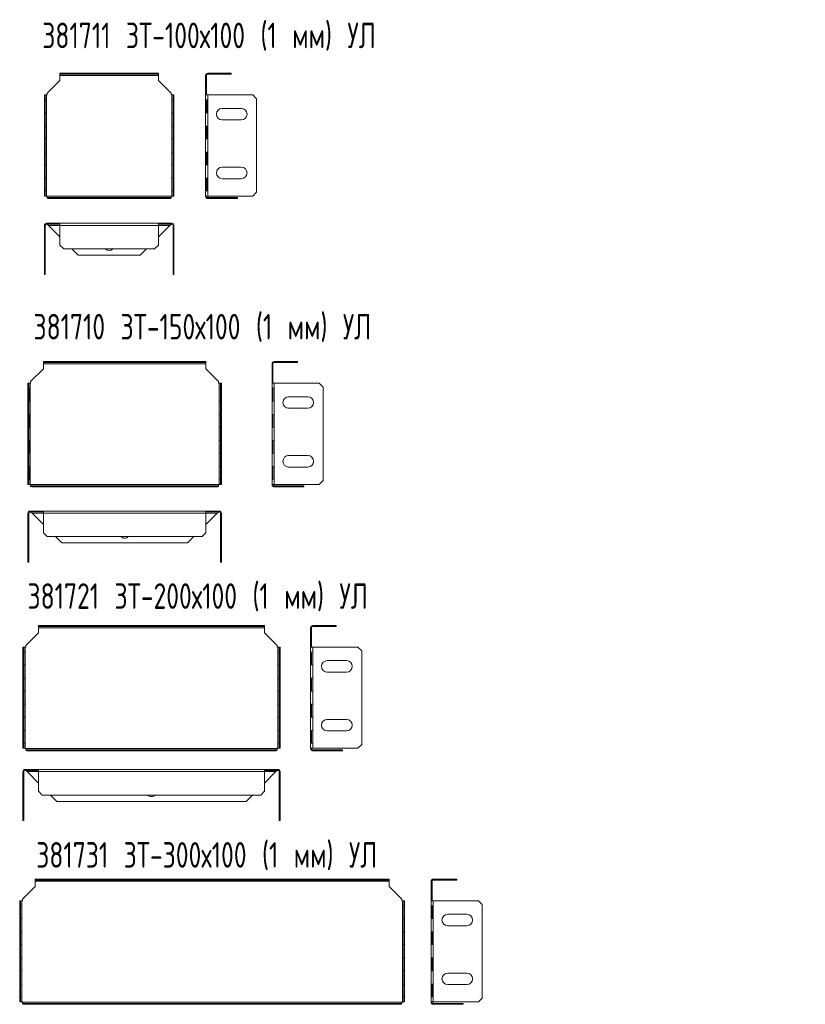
# Model space of a CAD drawing. Header units: millimetres. Extents: x 553 to 1242, y -1160 to 334.
# Tile 2 of 2: x 572 to 1187, y -437 to 334. Entities that reach past the tile are written whole.
import ezdxf

# ---------------------------------------------------------------- set-up
doc = ezdxf.new("R2010")
doc.units = ezdxf.units.MM
doc.styles.add('SLDTEXTSTYLE0', font='TXT', dxfattribs={"width": 0.7, "bigfont": 'bigfont'})

msp = doc.modelspace()

# ---------------------------------------------------------------- linework, layer by layer
at = {"color": 7, "linetype": 'Continuous', "lineweight": 15}
for p, q in [((603.98, 286.53), (593.98, 276.53)), ((603.98, 291.47), (603.98, 292.17)), ((603.98, 292.17), (606.98, 292.17)), ((606.98, 291.47), (603.98, 291.47)), ((603.98, 291.47), (603.98, 290.47)), ((681.1, 290.47), (603.98, 290.47)), ((603.98, 290.47), (603.98, 286.53)), ((606.98, 292.17), (606.98, 291.47)), ((678.1, 292.17), (606.98, 292.17)), ((678.1, 291.47), (606.98, 291.47)), ((678.1, 291.47), (678.1, 292.17)), ((678.1, 292.17), (681.1, 292.17)), ((681.1, 291.47), (678.1, 291.47)), ((681.1, 292.17), (681.1, 291.47)), ((681.1, 290.47), (681.1, 291.47)), ((681.1, 286.53), (681.1, 290.47)), ((691.1, 276.53), (681.1, 286.53)), ((717.9, 290.47), (718.6, 290.47)), ((717.9, 290.47), (717.9, 286.53)), ((718.6, 286.53), (717.9, 286.53)), ((717.9, 286.53), (717.9, 276.53)), ((718.6, 290.47), (718.6, 286.53)), ((718.6, 286.53), (718.6, 276.53)), ((719.6, 292.17), (719.6, 291.47)), ((734.9, 292.17), (719.6, 292.17)), ((734.9, 291.47), (719.6, 291.47)), ((734.9, 291.47), (734.9, 292.17)), ((734.9, 292.17), (737.9, 292.17)), ((737.9, 291.47), (734.9, 291.47)), ((737.9, 292.17), (737.9, 291.47)), ((591.84, 275.28), (592.54, 275.28)), ((591.84, 272.28), (591.84, 275.28)), ((592.54, 272.28), (591.84, 272.28)), ((591.84, 272.28), (591.84, 199.06)), ((592.54, 275.28), (592.54, 272.28)), ((593.54, 275.28), (592.54, 275.28)), ((592.54, 272.28), (592.54, 199.06)), ((592.54, 271.28), (593.49, 271.28)), ((592.54, 261.28), (592.54, 271.28)), ((593.46, 271.28), (593.46, 261.28)), ((593.49, 271.28), (593.49, 261.28)), ((593.54, 196.06), (593.54, 275.28)), ((593.98, 275.28), (593.54, 275.28)), ((593.98, 276.53), (593.98, 275.28)), ((691.1, 275.28), (691.1, 276.53)), ((691.54, 275.28), (691.1, 275.28)), ((691.54, 196.06), (691.54, 275.28)), ((692.54, 275.28), (691.54, 275.28)), ((691.58, 271.28), (692.54, 271.28)), ((691.58, 261.28), (691.58, 271.28)), ((691.61, 261.28), (691.61, 271.28)), ((692.54, 275.28), (693.24, 275.28)), ((692.54, 272.28), (692.54, 275.28)), ((693.24, 272.28), (692.54, 272.28)), ((692.54, 199.06), (692.54, 272.28)), ((692.54, 271.28), (692.54, 261.28)), ((693.24, 275.28), (693.24, 272.28)), ((693.24, 199.06), (693.24, 272.28)), ((718.6, 276.53), (717.9, 276.53)), ((717.9, 276.53), (717.9, 275.28)), ((717.9, 275.28), (719.6, 275.28)), ((717.9, 196.06), (717.9, 275.28)), ((719.53, 271.28), (717.9, 271.28)), ((717.9, 271.28), (717.9, 261.28)), ((718.6, 276.53), (718.6, 275.28)), ((718.6, 271.28), (718.6, 261.28)), ((719.53, 261.28), (719.53, 271.28)), ((719.6, 196.06), (719.6, 275.28)), ((719.6, 275.28), (754.9, 275.28)), ((757.9, 272.28), (754.9, 275.28)), ((757.9, 272.28), (757.9, 199.06)), ((730.9, 264.67), (745.9, 264.67)), ((593.49, 261.28), (592.54, 261.28)), ((692.54, 261.28), (691.58, 261.28)), ((717.9, 261.28), (719.53, 261.28)), ((745.9, 255.67), (730.9, 255.67)), ((592.54, 250.87), (593.49, 250.87)), ((592.54, 240.87), (592.54, 250.87)), ((593.46, 250.87), (593.46, 240.87)), ((593.49, 250.87), (593.49, 240.87)), ((691.58, 250.87), (692.54, 250.87)), ((691.58, 240.87), (691.58, 250.87)), ((691.61, 240.87), (691.61, 250.87)), ((692.54, 250.87), (692.54, 240.87)), ((719.53, 250.87), (717.9, 250.87)), ((717.9, 250.87), (717.9, 240.87)), ((718.6, 250.87), (718.6, 240.87)), ((719.53, 240.87), (719.53, 250.87)), ((593.49, 240.87), (592.54, 240.87)), ((692.54, 240.87), (691.58, 240.87)), ((717.9, 240.87), (719.53, 240.87)), ((592.54, 230.47), (593.49, 230.47)), ((592.54, 220.47), (592.54, 230.47)), ((593.46, 230.47), (593.46, 220.47)), ((593.49, 230.47), (593.49, 220.47)), ((691.58, 220.47), (691.58, 230.47)), ((691.58, 230.47), (692.54, 230.47)), ((691.61, 220.47), (691.61, 230.47)), ((692.54, 230.47), (692.54, 220.47)), ((719.53, 230.47), (717.9, 230.47)), ((717.9, 230.47), (717.9, 220.47)), ((718.6, 230.47), (718.6, 220.47)), ((719.53, 220.47), (719.53, 230.47)), ((593.49, 220.47), (592.54, 220.47)), ((692.54, 220.47), (691.58, 220.47)), ((717.9, 220.47), (719.53, 220.47)), ((730.9, 218.67), (745.9, 218.67)), ((592.54, 210.06), (593.49, 210.06)), ((592.54, 200.06), (592.54, 210.06)), ((593.46, 210.06), (593.46, 200.06)), ((593.49, 210.06), (593.49, 200.06)), ((691.58, 200.06), (691.58, 210.06)), ((691.58, 210.06), (692.54, 210.06)), ((691.61, 200.06), (691.61, 210.06)), ((692.54, 210.06), (692.54, 200.06)), ((719.53, 210.06), (717.9, 210.06)), ((717.9, 210.06), (717.9, 200.06)), ((718.6, 210.06), (718.6, 200.06)), ((719.53, 200.06), (719.53, 210.06)), ((745.9, 209.67), (730.9, 209.67)), ((591.84, 196.06), (591.84, 199.06)), ((591.84, 199.06), (592.54, 199.06)), ((592.54, 196.06), (591.84, 196.06)), ((593.49, 200.06), (592.54, 200.06)), ((592.54, 199.06), (592.54, 196.06)), ((592.54, 196.06), (593.54, 196.06)), ((593.54, 196.06), (593.98, 196.06)), ((593.98, 196.06), (593.98, 195.87)), ((691.1, 195.87), (593.98, 195.87)), ((593.98, 195.87), (593.98, 195.16)), ((593.98, 194.67), (593.98, 195.16)), ((595.04, 194.87), (618.34, 194.87)), ((595.04, 194.17), (595.04, 194.87)), ((595.04, 194.17), (618.34, 194.17)), ((618.34, 194.87), (618.34, 194.17)), ((618.34, 194.87), (666.74, 194.87)), ((618.34, 194.17), (666.74, 194.17)), ((666.74, 194.87), (666.74, 194.17)), ((666.74, 194.87), (690.04, 194.87)), ((666.74, 194.17), (690.04, 194.17)), ((690.04, 194.87), (690.04, 194.17)), ((691.1, 196.06), (691.54, 196.06)), ((691.1, 195.87), (691.1, 196.06)), ((691.1, 195.16), (691.1, 195.87)), ((691.1, 194.67), (691.1, 195.16)), ((691.54, 196.06), (692.54, 196.06)), ((692.54, 200.06), (691.58, 200.06)), ((692.54, 199.06), (693.24, 199.06)), ((692.54, 196.06), (692.54, 199.06)), ((693.24, 196.06), (692.54, 196.06)), ((693.24, 199.06), (693.24, 196.06)), ((717.9, 200.06), (719.53, 200.06)), ((719.6, 196.06), (717.9, 196.06)), ((717.9, 196.06), (717.9, 195.87)), ((717.9, 195.87), (718.6, 195.87)), ((718.4, 194.67), (718.9, 195.16)), ((718.6, 196.06), (718.6, 195.87)), ((754.9, 196.06), (719.6, 196.06)), ((719.6, 194.17), (719.6, 194.87)), ((719.6, 194.87), (742.9, 194.87)), ((719.6, 194.17), (742.9, 194.17)), ((742.9, 194.87), (742.9, 194.17)), ((754.9, 196.06), (757.9, 199.06)), ((591.84, 173.05), (592.54, 173.05)), ((591.84, 173.05), (591.84, 137.75)), ((592.54, 173.05), (592.54, 137.75)), ((593.54, 174.75), (593.54, 174.05)), ((593.98, 174.75), (593.54, 174.75)), ((593.98, 174.05), (593.54, 174.05)), ((593.98, 174.05), (593.98, 174.75)), ((603.98, 174.75), (593.98, 174.75)), ((603.98, 174.05), (593.98, 174.05)), ((593.98, 174.05), (593.98, 173.76)), ((603.98, 173.05), (595.04, 173.05)), ((595.04, 173.05), (603.98, 164.11)), ((681.1, 174.75), (603.98, 174.75)), ((603.98, 173.05), (603.98, 174.75)), ((681.1, 173.05), (603.98, 173.05)), ((603.98, 157.75), (603.98, 173.05)), ((681.1, 174.75), (681.1, 173.05)), ((691.1, 174.75), (681.1, 174.75)), ((691.1, 174.05), (681.1, 174.05)), ((681.1, 173.05), (681.1, 157.75)), ((690.04, 173.05), (681.1, 173.05)), ((681.1, 164.11), (690.04, 173.05)), ((691.1, 174.05), (691.1, 174.75)), ((691.54, 174.75), (691.1, 174.75)), ((691.54, 174.05), (691.1, 174.05)), ((691.1, 173.76), (691.1, 174.05)), ((691.54, 174.75), (691.54, 174.05)), ((693.24, 173.05), (692.54, 173.05)), ((692.54, 137.75), (692.54, 173.05)), ((693.24, 137.75), (693.24, 173.05)), ((603.98, 157.75), (606.98, 154.75)), ((678.1, 154.75), (606.98, 154.75)), ((613.34, 154.75), (618.34, 149.75)), ((666.74, 149.75), (671.74, 154.75)), ((678.1, 154.75), (681.1, 157.75)), ((618.34, 149.75), (666.74, 149.75)), ((591.84, 137.75), (592.54, 137.75)), ((591.84, 134.75), (591.84, 137.75)), ((592.54, 134.75), (591.84, 134.75)), ((592.54, 137.75), (592.54, 134.75)), ((692.54, 137.75), (693.24, 137.75)), ((692.54, 134.75), (692.54, 137.75)), ((693.24, 134.75), (692.54, 134.75)), ((693.24, 137.75), (693.24, 134.75)), ((591.06, 65.73), (591.06, 66.43)), ((591.06, 66.43), (594.06, 66.43)), ((594.06, 65.73), (591.06, 65.73)), ((591.06, 65.73), (591.06, 64.73)), ((718.18, 64.73), (591.06, 64.73)), ((591.06, 64.73), (591.06, 60.79)), ((594.06, 66.43), (594.06, 65.73)), ((715.18, 66.43), (594.06, 66.43)), ((715.18, 65.73), (594.06, 65.73)), ((715.18, 65.73), (715.18, 66.43)), ((715.18, 66.43), (718.18, 66.43)), ((718.18, 65.73), (715.18, 65.73)), ((718.18, 66.43), (718.18, 65.73)), ((718.18, 64.73), (718.18, 65.73)), ((718.18, 60.79), (718.18, 64.73)), ((769.96, 64.73), (770.66, 64.73)), ((769.96, 64.73), (769.96, 60.79)), ((770.66, 64.73), (770.66, 60.79)), ((771.66, 66.43), (771.66, 65.73)), ((786.96, 66.43), (771.66, 66.43)), ((786.96, 65.73), (771.66, 65.73)), ((786.96, 65.73), (786.96, 66.43)), ((786.96, 66.43), (789.96, 66.43)), ((789.96, 65.73), (786.96, 65.73)), ((789.96, 66.43), (789.96, 65.73)), ((591.06, 60.79), (581.06, 50.79)), ((728.18, 50.79), (718.18, 60.79)), ((770.66, 60.79), (769.96, 60.79)), ((769.96, 60.79), (769.96, 50.79)), ((770.66, 60.79), (770.66, 50.79)), ((578.92, 49.54), (579.62, 49.54)), ((578.92, 46.54), (578.92, 49.54)), ((579.62, 46.54), (578.92, 46.54)), ((578.92, 46.54), (578.92, -26.68)), ((579.62, 49.54), (579.62, 46.54)), ((580.62, 49.54), (579.62, 49.54)), ((579.62, 46.54), (579.62, -26.68)), ((580.62, -29.68), (580.62, 49.54)), ((581.06, 49.54), (580.62, 49.54)), ((581.06, 50.79), (581.06, 49.54)), ((728.18, 49.54), (728.18, 50.79)), ((728.62, 49.54), (728.18, 49.54)), ((728.62, -29.68), (728.62, 49.54)), ((729.62, 49.54), (728.62, 49.54)), ((729.62, 49.54), (730.32, 49.54)), ((729.62, 46.54), (729.62, 49.54)), ((730.32, 46.54), (729.62, 46.54)), ((729.62, -26.68), (729.62, 46.54)), ((730.32, 49.54), (730.32, 46.54)), ((730.32, -26.68), (730.32, 46.54)), ((770.66, 50.79), (769.96, 50.79)), ((769.96, 50.79), (769.96, 49.54)), ((769.96, 49.54), (771.66, 49.54)), ((769.96, -29.68), (769.96, 49.54)), ((770.66, 50.79), (770.66, 49.54)), ((771.66, -29.68), (771.66, 49.54)), ((771.66, 49.54), (806.96, 49.54)), ((809.96, 46.54), (806.96, 49.54)), ((809.96, 46.54), (809.96, -26.68)), ((579.62, 45.54), (580.58, 45.54)), ((579.62, 35.54), (579.62, 45.54)), ((580.54, 45.54), (580.54, 35.54)), ((580.58, 45.54), (580.58, 35.54)), ((728.66, 45.54), (729.62, 45.54)), ((728.66, 35.54), (728.66, 45.54)), ((728.7, 35.54), (728.7, 45.54)), ((729.62, 45.54), (729.62, 35.54)), ((771.58, 45.54), (769.96, 45.54)), ((769.96, 45.54), (769.96, 35.54)), ((770.66, 45.54), (770.66, 35.54)), ((771.58, 35.54), (771.58, 45.54)), ((782.96, 38.93), (797.96, 38.93)), ((580.58, 35.54), (579.62, 35.54)), ((729.62, 35.54), (728.66, 35.54)), ((769.96, 35.54), (771.58, 35.54)), ((579.62, 25.13), (580.58, 25.13)), ((579.62, 15.13), (579.62, 25.13)), ((580.54, 25.13), (580.54, 15.13)), ((580.58, 25.13), (580.58, 15.13)), ((728.66, 25.13), (729.62, 25.13)), ((728.66, 15.13), (728.66, 25.13)), ((728.7, 15.13), (728.7, 25.13)), ((729.62, 25.13), (729.62, 15.13)), ((771.58, 25.13), (769.96, 25.13)), ((769.96, 25.13), (769.96, 15.13)), ((770.66, 25.13), (770.66, 15.13)), ((771.58, 15.13), (771.58, 25.13)), ((797.96, 29.93), (782.96, 29.93)), ((580.58, 15.13), (579.62, 15.13)), ((729.62, 15.13), (728.66, 15.13)), ((769.96, 15.13), (771.58, 15.13)), ((579.62, 4.72), (580.58, 4.72)), ((579.62, -5.28), (579.62, 4.72)), ((580.54, 4.72), (580.54, -5.28)), ((580.58, 4.72), (580.58, -5.28)), ((728.66, -5.28), (728.66, 4.72)), ((728.66, 4.72), (729.62, 4.72)), ((728.7, -5.28), (728.7, 4.72)), ((729.62, 4.72), (729.62, -5.28)), ((771.58, 4.72), (769.96, 4.72)), ((769.96, 4.72), (769.96, -5.28)), ((770.66, 4.72), (770.66, -5.28)), ((771.58, -5.28), (771.58, 4.72)), ((580.58, -5.28), (579.62, -5.28)), ((729.62, -5.28), (728.66, -5.28)), ((769.96, -5.28), (771.58, -5.28)), ((782.96, -7.07), (797.96, -7.07)), ((579.62, -15.68), (580.58, -15.68)), ((579.62, -25.68), (579.62, -15.68)), ((580.54, -15.68), (580.54, -25.68)), ((580.58, -15.68), (580.58, -25.68)), ((728.66, -25.68), (728.66, -15.68)), ((728.66, -15.68), (729.62, -15.68)), ((728.7, -25.68), (728.7, -15.68)), ((729.62, -15.68), (729.62, -25.68)), ((771.58, -15.68), (769.96, -15.68)), ((769.96, -15.68), (769.96, -25.68)), ((770.66, -15.68), (770.66, -25.68)), ((771.58, -25.68), (771.58, -15.68)), ((797.96, -16.07), (782.96, -16.07)), ((578.92, -29.68), (578.92, -26.68)), ((578.92, -26.68), (579.62, -26.68)), ((579.62, -29.68), (578.92, -29.68)), ((580.58, -25.68), (579.62, -25.68)), ((579.62, -26.68), (579.62, -29.68)), ((579.62, -29.68), (580.62, -29.68)), ((580.62, -29.68), (581.06, -29.68)), ((581.06, -29.68), (581.06, -29.87)), ((728.18, -29.87), (581.06, -29.87)), ((581.06, -29.87), (581.06, -30.58)), ((581.06, -31.07), (581.06, -30.58)), ((728.18, -29.68), (728.62, -29.68)), ((728.18, -29.87), (728.18, -29.68)), ((728.18, -30.58), (728.18, -29.87)), ((728.18, -31.07), (728.18, -30.58)), ((728.62, -29.68), (729.62, -29.68)), ((729.62, -25.68), (728.66, -25.68)), ((729.62, -26.68), (730.32, -26.68)), ((729.62, -29.68), (729.62, -26.68)), ((730.32, -29.68), (729.62, -29.68)), ((730.32, -26.68), (730.32, -29.68)), ((769.96, -25.68), (771.58, -25.68)), ((771.66, -29.68), (769.96, -29.68)), ((769.96, -29.68), (769.96, -29.87)), ((769.96, -29.87), (770.66, -29.87)), ((770.46, -31.07), (770.95, -30.58)), ((770.66, -29.68), (770.66, -29.87)), ((806.96, -29.68), (771.66, -29.68)), ((806.96, -29.68), (809.96, -26.68)), ((582.12, -30.87), (605.42, -30.87)), ((582.12, -31.57), (582.12, -30.87)), ((582.12, -31.57), (605.42, -31.57)), ((605.42, -30.87), (605.42, -31.57)), ((605.42, -30.87), (703.82, -30.87)), ((605.42, -31.57), (703.82, -31.57)), ((703.82, -30.87), (703.82, -31.57)), ((703.82, -30.87), (727.12, -30.87)), ((703.82, -31.57), (727.12, -31.57)), ((727.12, -30.87), (727.12, -31.57)), ((771.66, -31.57), (771.66, -30.87)), ((771.66, -30.87), (794.96, -30.87)), ((771.66, -31.57), (794.96, -31.57)), ((794.96, -30.87), (794.96, -31.57)), ((578.92, -52.24), (579.62, -52.24)), ((578.92, -52.24), (578.92, -87.54)), ((579.62, -52.24), (579.62, -87.54)), ((580.62, -50.54), (580.62, -51.24)), ((581.06, -50.54), (580.62, -50.54)), ((581.06, -51.24), (580.62, -51.24)), ((581.06, -51.24), (581.06, -50.54)), ((591.06, -50.54), (581.06, -50.54)), ((591.06, -51.24), (581.06, -51.24)), ((581.06, -51.24), (581.06, -51.54)), ((591.06, -52.24), (582.12, -52.24)), ((582.12, -52.24), (591.06, -61.18)), ((718.18, -50.54), (591.06, -50.54)), ((591.06, -52.24), (591.06, -50.54)), ((718.18, -52.24), (591.06, -52.24)), ((591.06, -67.54), (591.06, -52.24)), ((718.18, -50.54), (718.18, -52.24)), ((728.18, -50.54), (718.18, -50.54)), ((728.18, -51.24), (718.18, -51.24)), ((718.18, -52.24), (718.18, -67.54)), ((727.12, -52.24), (718.18, -52.24)), ((718.18, -61.18), (727.12, -52.24)), ((728.18, -51.24), (728.18, -50.54)), ((728.62, -50.54), (728.18, -50.54)), ((728.62, -51.24), (728.18, -51.24)), ((728.18, -51.54), (728.18, -51.24)), ((728.62, -50.54), (728.62, -51.24)), ((730.32, -52.24), (729.62, -52.24)), ((729.62, -87.54), (729.62, -52.24)), ((730.32, -87.54), (730.32, -52.24)), ((591.06, -67.54), (594.06, -70.54)), ((715.18, -70.54), (718.18, -67.54)), ((715.18, -70.54), (594.06, -70.54)), ((600.42, -70.54), (605.42, -75.54)), ((605.42, -75.54), (703.82, -75.54)), ((703.82, -75.54), (708.82, -70.54)), ((578.92, -87.54), (579.62, -87.54)), ((578.92, -90.54), (578.92, -87.54)), ((579.62, -90.54), (578.92, -90.54)), ((579.62, -87.54), (579.62, -90.54)), ((729.62, -87.54), (730.32, -87.54)), ((729.62, -90.54), (729.62, -87.54)), ((730.32, -90.54), (729.62, -90.54)), ((730.32, -87.54), (730.32, -90.54)), ((587.19, -145.78), (577.19, -155.78)), ((587.19, -140.84), (587.19, -140.14)), ((587.19, -140.14), (590.19, -140.14)), ((590.19, -140.84), (587.19, -140.84)), ((587.19, -140.84), (587.19, -141.84)), ((764.1, -141.84), (587.19, -141.84)), ((587.19, -141.84), (587.19, -145.78)), ((590.19, -140.14), (590.19, -140.84)), ((761.1, -140.14), (590.19, -140.14)), ((761.1, -140.84), (590.19, -140.84)), ((761.1, -140.84), (761.1, -140.14)), ((761.1, -140.14), (764.1, -140.14)), ((764.1, -140.84), (761.1, -140.84)), ((764.1, -140.14), (764.1, -140.84)), ((764.1, -141.84), (764.1, -140.84)), ((764.1, -145.78), (764.1, -141.84)), ((774.1, -155.78), (764.1, -145.78)), ((800.19, -141.84), (800.89, -141.84)), ((800.19, -141.84), (800.19, -145.78)), ((800.89, -145.78), (800.19, -145.78)), ((800.19, -145.78), (800.19, -155.78)), ((800.89, -141.84), (800.89, -145.78)), ((800.89, -145.78), (800.89, -155.78)), ((801.89, -140.14), (801.89, -140.84)), ((817.19, -140.14), (801.89, -140.14)), ((817.19, -140.84), (801.89, -140.84)), ((817.19, -140.84), (817.19, -140.14)), ((817.19, -140.14), (820.19, -140.14)), ((820.19, -140.84), (817.19, -140.84)), ((820.19, -140.14), (820.19, -140.84)), ((575.05, -157.03), (575.75, -157.03)), ((575.05, -160.03), (575.05, -157.03)), ((575.75, -160.03), (575.05, -160.03)), ((575.05, -160.03), (575.05, -233.25)), ((575.75, -157.03), (575.75, -160.03)), ((576.75, -157.03), (575.75, -157.03)), ((575.75, -160.03), (575.75, -233.25)), ((575.75, -161.03), (576.71, -161.03)), ((575.75, -171.03), (575.75, -161.03)), ((576.67, -161.03), (576.67, -171.03)), ((576.71, -161.03), (576.71, -171.03)), ((576.75, -236.25), (576.75, -157.03)), ((577.19, -157.03), (576.75, -157.03)), ((577.19, -155.78), (577.19, -157.03)), ((774.1, -157.03), (774.1, -155.78)), ((774.54, -157.03), (774.1, -157.03)), ((774.54, -236.25), (774.54, -157.03)), ((775.54, -157.03), (774.54, -157.03)), ((774.58, -161.03), (775.54, -161.03)), ((774.58, -171.03), (774.58, -161.03)), ((774.62, -171.03), (774.62, -161.03)), ((775.54, -157.03), (776.24, -157.03)), ((775.54, -160.03), (775.54, -157.03)), ((776.24, -160.03), (775.54, -160.03)), ((775.54, -233.25), (775.54, -160.03)), ((775.54, -161.03), (775.54, -171.03)), ((776.24, -157.03), (776.24, -160.03)), ((776.24, -233.25), (776.24, -160.03)), ((800.89, -155.78), (800.19, -155.78)), ((800.19, -155.78), (800.19, -157.03)), ((800.19, -157.03), (801.89, -157.03)), ((800.19, -236.25), (800.19, -157.03)), ((801.81, -161.03), (800.19, -161.03)), ((800.19, -161.03), (800.19, -171.03)), ((800.89, -155.78), (800.89, -157.03)), ((800.89, -161.03), (800.89, -171.03)), ((801.81, -171.03), (801.81, -161.03)), ((801.89, -236.25), (801.89, -157.03)), ((801.89, -157.03), (837.19, -157.03)), ((840.19, -160.03), (837.19, -157.03)), ((840.19, -160.03), (840.19, -233.25)), ((813.19, -167.64), (828.19, -167.64)), ((576.71, -171.03), (575.75, -171.03)), ((775.54, -171.03), (774.58, -171.03)), ((800.19, -171.03), (801.81, -171.03)), ((828.19, -176.64), (813.19, -176.64)), ((575.75, -181.43), (576.71, -181.43)), ((575.75, -191.43), (575.75, -181.43)), ((576.67, -181.43), (576.67, -191.43)), ((576.71, -181.43), (576.71, -191.43)), ((774.58, -181.43), (775.54, -181.43)), ((774.58, -191.43), (774.58, -181.43)), ((774.62, -191.43), (774.62, -181.43)), ((775.54, -181.43), (775.54, -191.43)), ((801.81, -181.43), (800.19, -181.43)), ((800.19, -181.43), (800.19, -191.43)), ((800.89, -181.43), (800.89, -191.43)), ((801.81, -191.43), (801.81, -181.43)), ((576.71, -191.43), (575.75, -191.43)), ((775.54, -191.43), (774.58, -191.43)), ((800.19, -191.43), (801.81, -191.43)), ((575.75, -201.84), (576.71, -201.84)), ((575.75, -211.84), (575.75, -201.84)), ((576.67, -201.84), (576.67, -211.84)), ((576.71, -201.84), (576.71, -211.84)), ((774.58, -211.84), (774.58, -201.84)), ((774.58, -201.84), (775.54, -201.84)), ((774.62, -211.84), (774.62, -201.84)), ((775.54, -201.84), (775.54, -211.84)), ((801.81, -201.84), (800.19, -201.84)), ((800.19, -201.84), (800.19, -211.84)), ((800.89, -201.84), (800.89, -211.84)), ((801.81, -211.84), (801.81, -201.84)), ((576.71, -211.84), (575.75, -211.84)), ((775.54, -211.84), (774.58, -211.84)), ((800.19, -211.84), (801.81, -211.84)), ((813.19, -213.64), (828.19, -213.64)), ((575.75, -222.25), (576.71, -222.25)), ((575.75, -232.25), (575.75, -222.25)), ((576.67, -222.25), (576.67, -232.25)), ((576.71, -222.25), (576.71, -232.25)), ((774.58, -232.25), (774.58, -222.25)), ((774.58, -222.25), (775.54, -222.25)), ((774.62, -232.25), (774.62, -222.25)), ((775.54, -222.25), (775.54, -232.25)), ((801.81, -222.25), (800.19, -222.25)), ((800.19, -222.25), (800.19, -232.25)), ((800.89, -222.25), (800.89, -232.25)), ((801.81, -232.25), (801.81, -222.25)), ((828.19, -222.64), (813.19, -222.64)), ((575.05, -236.25), (575.05, -233.25)), ((575.05, -233.25), (575.75, -233.25)), ((575.75, -236.25), (575.05, -236.25)), ((576.71, -232.25), (575.75, -232.25)), ((575.75, -233.25), (575.75, -236.25)), ((575.75, -236.25), (576.75, -236.25)), ((576.75, -236.25), (577.19, -236.25)), ((577.19, -236.25), (577.19, -236.44)), ((774.1, -236.44), (577.19, -236.44)), ((577.19, -236.44), (577.19, -237.14)), ((577.19, -237.64), (577.19, -237.14)), ((578.25, -237.44), (601.55, -237.44)), ((578.25, -238.14), (578.25, -237.44)), ((578.25, -238.14), (601.55, -238.14)), ((601.55, -237.44), (601.55, -238.14)), ((601.55, -237.44), (749.74, -237.44)), ((601.55, -238.14), (749.74, -238.14)), ((749.74, -237.44), (749.74, -238.14)), ((749.74, -237.44), (773.04, -237.44)), ((749.74, -238.14), (773.04, -238.14)), ((773.04, -237.44), (773.04, -238.14)), ((774.1, -236.25), (774.54, -236.25)), ((774.1, -236.44), (774.1, -236.25)), ((774.1, -237.14), (774.1, -236.44)), ((774.1, -237.64), (774.1, -237.14)), ((774.54, -236.25), (775.54, -236.25)), ((775.54, -232.25), (774.58, -232.25)), ((775.54, -233.25), (776.24, -233.25)), ((775.54, -236.25), (775.54, -233.25)), ((776.24, -236.25), (775.54, -236.25)), ((776.24, -233.25), (776.24, -236.25)), ((800.19, -232.25), (801.81, -232.25)), ((801.89, -236.25), (800.19, -236.25)), ((800.19, -236.25), (800.19, -236.44)), ((800.19, -236.44), (800.89, -236.44)), ((800.69, -237.64), (801.18, -237.14)), ((800.89, -236.25), (800.89, -236.44)), ((837.19, -236.25), (801.89, -236.25)), ((801.89, -238.14), (801.89, -237.44)), ((801.89, -237.44), (825.19, -237.44)), ((801.89, -238.14), (825.19, -238.14)), ((825.19, -237.44), (825.19, -238.14)), ((837.19, -236.25), (840.19, -233.25)), ((576.75, -252.85), (576.75, -253.55)), ((577.19, -252.85), (576.75, -252.85)), ((577.19, -253.55), (576.75, -253.55)), ((577.19, -253.55), (577.19, -252.85)), ((587.19, -252.85), (577.19, -252.85)), ((587.19, -253.55), (577.19, -253.55)), ((577.19, -253.55), (577.19, -253.85)), ((764.1, -252.85), (587.19, -252.85)), ((587.19, -254.55), (587.19, -252.85)), ((764.1, -252.85), (764.1, -254.55)), ((774.1, -252.85), (764.1, -252.85)), ((774.1, -253.55), (764.1, -253.55)), ((774.1, -253.55), (774.1, -252.85)), ((774.54, -252.85), (774.1, -252.85)), ((774.54, -253.55), (774.1, -253.55)), ((774.1, -253.85), (774.1, -253.55)), ((774.54, -252.85), (774.54, -253.55)), ((575.05, -254.55), (575.75, -254.55)), ((575.05, -254.55), (575.05, -289.85)), ((575.75, -254.55), (575.75, -289.85)), ((587.19, -254.55), (578.25, -254.55)), ((578.25, -254.55), (587.19, -263.49)), ((764.1, -254.55), (587.19, -254.55)), ((587.19, -269.85), (587.19, -254.55)), ((764.1, -254.55), (764.1, -269.85)), ((773.04, -254.55), (764.1, -254.55)), ((764.1, -263.49), (773.04, -254.55)), ((776.24, -254.55), (775.54, -254.55)), ((775.54, -289.85), (775.54, -254.55)), ((776.24, -289.85), (776.24, -254.55)), ((587.19, -269.85), (590.19, -272.85)), ((761.1, -272.85), (590.19, -272.85)), ((596.55, -272.85), (601.55, -277.85)), ((749.74, -277.85), (754.74, -272.85)), ((761.1, -272.85), (764.1, -269.85)), ((601.55, -277.85), (749.74, -277.85)), ((575.05, -289.85), (575.75, -289.85)), ((575.05, -292.85), (575.05, -289.85)), ((575.75, -292.85), (575.05, -292.85)), ((575.75, -289.85), (575.75, -292.85)), ((775.54, -289.85), (776.24, -289.85)), ((775.54, -292.85), (775.54, -289.85)), ((776.24, -292.85), (775.54, -292.85)), ((776.24, -289.85), (776.24, -292.85)), ((584.63, -339.4), (584.63, -338.7)), ((584.63, -338.7), (587.63, -338.7)), ((587.63, -338.7), (587.63, -339.4)), ((858.54, -338.7), (587.63, -338.7)), ((858.54, -339.4), (858.54, -338.7)), ((858.54, -338.7), (861.54, -338.7)), ((861.54, -338.7), (861.54, -339.4)), ((896.17, -338.7), (896.17, -339.4)), ((911.47, -338.7), (896.17, -338.7)), ((911.47, -339.4), (911.47, -338.7)), ((911.47, -338.7), (914.47, -338.7)), ((914.47, -338.7), (914.47, -339.4)), ((584.63, -344.34), (574.63, -354.34)), ((587.63, -339.4), (584.63, -339.4)), ((584.63, -339.4), (584.63, -340.4)), ((861.54, -340.4), (584.63, -340.4)), ((584.63, -340.4), (584.63, -344.34)), ((858.54, -339.4), (587.63, -339.4)), ((861.54, -339.4), (858.54, -339.4)), ((861.54, -340.4), (861.54, -339.4)), ((861.54, -344.34), (861.54, -340.4)), ((871.54, -354.34), (861.54, -344.34)), ((894.47, -340.4), (895.17, -340.4)), ((894.47, -340.4), (894.47, -344.34)), ((895.17, -344.34), (894.47, -344.34)), ((894.47, -344.34), (894.47, -354.34)), ((895.17, -340.4), (895.17, -344.34)), ((895.17, -344.34), (895.17, -354.34)), ((911.47, -339.4), (896.17, -339.4)), ((914.47, -339.4), (911.47, -339.4)), ((574.63, -354.34), (574.63, -355.59)), ((871.54, -355.59), (871.54, -354.34)), ((895.17, -354.34), (894.47, -354.34)), ((894.47, -354.34), (894.47, -355.59)), ((895.17, -354.34), (895.17, -355.59)), ((572.49, -355.59), (573.19, -355.59)), ((572.49, -358.59), (572.49, -355.59)), ((573.19, -358.59), (572.49, -358.59)), ((572.49, -358.59), (572.49, -431.81)), ((573.19, -355.59), (573.19, -358.59)), ((574.19, -355.59), (573.19, -355.59)), ((573.19, -358.59), (573.19, -431.81)), ((573.19, -359.59), (574.14, -359.59)), ((573.19, -369.59), (573.19, -359.59)), ((574.11, -359.59), (574.11, -369.59)), ((574.14, -359.59), (574.14, -369.59)), ((574.19, -434.81), (574.19, -355.59)), ((574.63, -355.59), (574.19, -355.59)), ((871.98, -355.59), (871.54, -355.59)), ((871.98, -434.81), (871.98, -355.59)), ((872.98, -355.59), (871.98, -355.59)), ((872.02, -359.59), (872.98, -359.59)), ((872.02, -369.59), (872.02, -359.59)), ((872.05, -369.59), (872.05, -359.59)), ((872.98, -355.59), (873.68, -355.59)), ((872.98, -358.59), (872.98, -355.59)), ((873.68, -358.59), (872.98, -358.59)), ((872.98, -431.81), (872.98, -358.59)), ((872.98, -359.59), (872.98, -369.59)), ((873.68, -355.59), (873.68, -358.59)), ((873.68, -431.81), (873.68, -358.59)), ((894.47, -355.59), (896.17, -355.59)), ((894.47, -434.81), (894.47, -355.59)), ((896.09, -359.59), (894.47, -359.59)), ((894.47, -359.59), (894.47, -369.59)), ((895.17, -359.59), (895.17, -369.59)), ((896.09, -369.59), (896.09, -359.59)), ((896.17, -434.81), (896.17, -355.59)), ((896.17, -355.59), (931.47, -355.59)), ((934.47, -358.59), (931.47, -355.59)), ((934.47, -358.59), (934.47, -431.81)), ((574.14, -369.59), (573.19, -369.59)), ((872.98, -369.59), (872.02, -369.59)), ((894.47, -369.59), (896.09, -369.59)), ((907.47, -366.2), (922.47, -366.2)), ((922.47, -375.2), (907.47, -375.2)), ((573.19, -379.99), (574.14, -379.99)), ((573.19, -389.99), (573.19, -379.99)), ((574.11, -379.99), (574.11, -389.99)), ((574.14, -379.99), (574.14, -389.99)), ((872.02, -379.99), (872.98, -379.99)), ((872.02, -389.99), (872.02, -379.99)), ((872.05, -389.99), (872.05, -379.99)), ((872.98, -379.99), (872.98, -389.99)), ((896.09, -379.99), (894.47, -379.99)), ((894.47, -379.99), (894.47, -389.99)), ((895.17, -379.99), (895.17, -389.99)), ((896.09, -389.99), (896.09, -379.99)), ((574.14, -389.99), (573.19, -389.99)), ((872.98, -389.99), (872.02, -389.99)), ((894.47, -389.99), (896.09, -389.99)), ((573.19, -400.4), (574.14, -400.4)), ((573.19, -410.4), (573.19, -400.4)), ((574.11, -400.4), (574.11, -410.4)), ((574.14, -400.4), (574.14, -410.4)), ((872.02, -410.4), (872.02, -400.4)), ((872.02, -400.4), (872.98, -400.4)), ((872.05, -410.4), (872.05, -400.4)), ((872.98, -400.4), (872.98, -410.4)), ((896.09, -400.4), (894.47, -400.4)), ((894.47, -400.4), (894.47, -410.4)), ((895.17, -400.4), (895.17, -410.4)), ((896.09, -410.4), (896.09, -400.4)), ((574.14, -410.4), (573.19, -410.4)), ((872.98, -410.4), (872.02, -410.4)), ((894.47, -410.4), (896.09, -410.4)), ((907.47, -412.2), (922.47, -412.2)), ((573.19, -420.81), (574.14, -420.81)), ((573.19, -430.81), (573.19, -420.81)), ((574.11, -420.81), (574.11, -430.81)), ((574.14, -420.81), (574.14, -430.81)), ((872.02, -430.81), (872.02, -420.81)), ((872.02, -420.81), (872.98, -420.81)), ((872.05, -430.81), (872.05, -420.81)), ((872.98, -420.81), (872.98, -430.81)), ((896.09, -420.81), (894.47, -420.81)), ((894.47, -420.81), (894.47, -430.81)), ((895.17, -420.81), (895.17, -430.81)), ((896.09, -430.81), (896.09, -420.81)), ((922.47, -421.2), (907.47, -421.2)), ((574.14, -430.81), (573.19, -430.81)), ((872.98, -430.81), (872.02, -430.81)), ((894.47, -430.81), (896.09, -430.81)), ((572.49, -434.81), (572.49, -431.81)), ((572.49, -431.81), (573.19, -431.81)), ((573.19, -434.81), (572.49, -434.81)), ((573.19, -431.81), (573.19, -434.81)), ((573.19, -434.81), (574.19, -434.81)), ((574.19, -434.81), (574.63, -434.81)), ((574.63, -434.81), (574.63, -435)), ((871.54, -435), (574.63, -435)), ((574.63, -435), (574.63, -435.7)), ((574.63, -436.2), (574.63, -435.7)), ((575.69, -436), (598.99, -436)), ((575.69, -436.7), (575.69, -436)), ((575.69, -436.7), (598.99, -436.7)), ((598.99, -436), (598.99, -436.7)), ((598.99, -436), (847.18, -436)), ((598.99, -436.7), (847.18, -436.7)), ((847.18, -436), (847.18, -436.7)), ((847.18, -436), (870.48, -436)), ((847.18, -436.7), (870.48, -436.7)), ((870.48, -436), (870.48, -436.7)), ((871.54, -434.81), (871.98, -434.81)), ((871.54, -435), (871.54, -434.81)), ((871.54, -435.7), (871.54, -435)), ((871.54, -436.2), (871.54, -435.7)), ((871.98, -434.81), (872.98, -434.81)), ((872.98, -431.81), (873.68, -431.81)), ((872.98, -434.81), (872.98, -431.81)), ((873.68, -434.81), (872.98, -434.81)), ((873.68, -431.81), (873.68, -434.81)), ((896.17, -434.81), (894.47, -434.81)), ((894.47, -434.81), (894.47, -435)), ((894.47, -435), (895.17, -435)), ((894.96, -436.2), (895.46, -435.7)), ((895.17, -434.81), (895.17, -435)), ((931.47, -434.81), (896.17, -434.81)), ((896.17, -436.7), (896.17, -436)), ((896.17, -436), (919.47, -436)), ((896.17, -436.7), (919.47, -436.7)), ((919.47, -436), (919.47, -436.7)), ((931.47, -434.81), (934.47, -431.81))]:
    msp.add_line(p, q, dxfattribs=at)
for centre, radius, start, end in [((719.6, 290.47), 1.7, 90, 180), ((719.6, 290.47), 1, 90, 180), ((730.9, 260.17), 4.5, 90, 270), ((745.9, 260.17), 4.5, 270, 90), ((730.9, 214.17), 4.5, 90, 270), ((745.9, 214.17), 4.5, 270, 90), ((719.6, 195.87), 1.7, 180, 225), ((719.6, 195.87), 1, 180, 225), ((593.54, 173.05), 1.7, 90, 180), ((593.54, 173.05), 1, 90, 180), ((691.54, 173.05), 1.7, 360, 90), ((691.54, 173.05), 1, 0, 90), ((642.54, 157.5), 4, 223.43254, 316.56746), ((771.66, 64.73), 1.7, 90, 180), ((771.66, 64.73), 1, 90, 180), ((782.96, 34.43), 4.5, 90, 270), ((797.96, 34.43), 4.5, 270, 90), ((782.96, -11.57), 4.5, 90, 270), ((797.96, -11.57), 4.5, 270, 90), ((771.66, -29.87), 1.7, 180, 225), ((771.66, -29.87), 1, 180, 225), ((580.62, -52.24), 1.7, 90, 180), ((580.62, -52.24), 1, 90, 180), ((728.62, -52.24), 1.7, 0, 90), ((728.62, -52.24), 1, 0, 90), ((654.62, -67.79), 4, 223.43254, 316.56746), ((801.89, -141.84), 1.7, 90, 180), ((801.89, -141.84), 1, 90, 180), ((813.19, -172.14), 4.5, 90, 270), ((828.19, -172.14), 4.5, 270, 90), ((813.19, -218.14), 4.5, 90, 270), ((828.19, -218.14), 4.5, 270, 90), ((801.89, -236.44), 1.7, 180, 225), ((801.89, -236.44), 1, 180, 225), ((576.75, -254.55), 1.7, 90, 180), ((576.75, -254.55), 1, 90, 180), ((774.54, -254.55), 1.7, 0, 90), ((774.54, -254.55), 1, 0, 90), ((675.65, -270.1), 4, 223.43254, 316.56746), ((896.17, -340.4), 1.7, 90, 180), ((896.17, -340.4), 1, 90, 180), ((907.47, -370.7), 4.5, 90, 270), ((922.47, -370.7), 4.5, 270, 90), ((907.47, -416.7), 4.5, 90, 270), ((922.47, -416.7), 4.5, 270, 90), ((896.17, -435), 1.7, 180, 225), ((896.17, -435), 1, 180, 225)]:
    msp.add_arc(centre, radius, start, end, dxfattribs=at)
for points in [[(593.98, 195.16), (594.33, 194.98), (594.68, 194.87), (595.04, 194.87)], [(690.04, 194.87), (690.39, 194.87), (690.74, 194.98), (691.1, 195.16)], [(718.9, 195.16), (719.08, 194.98), (719.34, 194.87), (719.6, 194.87)], [(593.98, 173.76), (594.33, 173.58), (594.68, 173.32), (595.04, 173.05)], [(690.04, 173.05), (690.39, 173.32), (690.74, 173.58), (691.1, 173.76)], [(581.06, -30.58), (581.41, -30.76), (581.77, -30.87), (582.12, -30.87)], [(727.12, -30.87), (727.47, -30.87), (727.83, -30.76), (728.18, -30.58)], [(770.95, -30.58), (771.14, -30.76), (771.4, -30.87), (771.66, -30.87)], [(581.06, -51.54), (581.41, -51.72), (581.77, -51.98), (582.12, -52.24)], [(727.12, -52.24), (727.47, -51.98), (727.83, -51.72), (728.18, -51.54)], [(577.19, -237.14), (577.54, -237.33), (577.9, -237.44), (578.25, -237.44)], [(773.04, -237.44), (773.39, -237.44), (773.75, -237.33), (774.1, -237.14)], [(801.18, -237.14), (801.37, -237.33), (801.63, -237.44), (801.89, -237.44)], [(577.19, -253.85), (577.54, -254.03), (577.9, -254.29), (578.25, -254.55)], [(773.04, -254.55), (773.39, -254.29), (773.75, -254.03), (774.1, -253.85)], [(574.63, -435.7), (574.98, -435.89), (575.33, -436), (575.69, -436)], [(870.48, -436), (870.83, -436), (871.18, -435.89), (871.54, -435.7)], [(895.46, -435.7), (895.64, -435.89), (895.9, -436), (896.17, -436)]]:
    msp.add_open_spline(points, degree=3, dxfattribs=at)
for points in [[(593.98, 194.67), (594.15, 194.51), (594.33, 194.39), (594.68, 194.22), (594.86, 194.17), (595.04, 194.17)], [(690.04, 194.17), (690.21, 194.17), (690.39, 194.22), (690.74, 194.39), (690.92, 194.51), (691.1, 194.67)], [(718.4, 194.67), (718.56, 194.51), (718.75, 194.39), (719.16, 194.22), (719.38, 194.17), (719.6, 194.17)], [(581.06, -31.07), (581.24, -31.23), (581.41, -31.36), (581.77, -31.53), (581.94, -31.57), (582.12, -31.57)], [(727.12, -31.57), (727.3, -31.57), (727.47, -31.53), (727.83, -31.36), (728, -31.23), (728.18, -31.07)], [(770.46, -31.07), (770.61, -31.23), (770.8, -31.36), (771.21, -31.53), (771.44, -31.57), (771.66, -31.57)], [(577.19, -237.64), (577.37, -237.8), (577.54, -237.92), (577.9, -238.09), (578.07, -238.14), (578.25, -238.14)], [(773.04, -238.14), (773.22, -238.14), (773.39, -238.09), (773.75, -237.92), (773.92, -237.8), (774.1, -237.64)], [(800.69, -237.64), (800.84, -237.8), (801.03, -237.92), (801.44, -238.09), (801.67, -238.14), (801.89, -238.14)], [(574.63, -436.2), (574.8, -436.35), (574.98, -436.48), (575.33, -436.65), (575.51, -436.7), (575.69, -436.7)], [(870.48, -436.7), (870.65, -436.7), (870.83, -436.65), (871.18, -436.48), (871.36, -436.35), (871.54, -436.2)], [(894.96, -436.2), (895.12, -436.35), (895.31, -436.48), (895.72, -436.65), (895.94, -436.7), (896.17, -436.7)]]:
    msp.add_open_spline(points, degree=3, knots=[0, 0, 0, 0, 0.5, 0.5, 1, 1, 1, 1], dxfattribs=at)

# ---------------------------------------------------------------- texts
at = {"color": 7, "linetype": 'Continuous', "lineweight": 0, "char_height": 20, "attachment_point": 1, "style": 'SLDTEXTSTYLE0'}
for s, insert in [('381711 \\M+18448\\M+18453-100\\M+18487100 (1 \\M+1847D\\M+1847D) \\M+18454\\M+1844C', (590.15, 331.82)), ('381710 \\M+18448\\M+18453-150\\M+18487100 (1 \\M+1847D\\M+1847D) \\M+18454\\M+1844C', (583.27, 103.79)), ('381721 \\M+18448\\M+18453-200\\M+18487100 (1 \\M+1847D\\M+1847D) \\M+18454\\M+1844C', (578.58, -107.1)), ('381731 \\M+18448\\M+18453-300\\M+18487100 (1 \\M+1847D\\M+1847D) \\M+18454\\M+1844C', (585.43, -309.72))]:
    msp.add_mtext(s, dxfattribs=dict(at, insert=insert))

doc.saveas('drawing.dxf')
